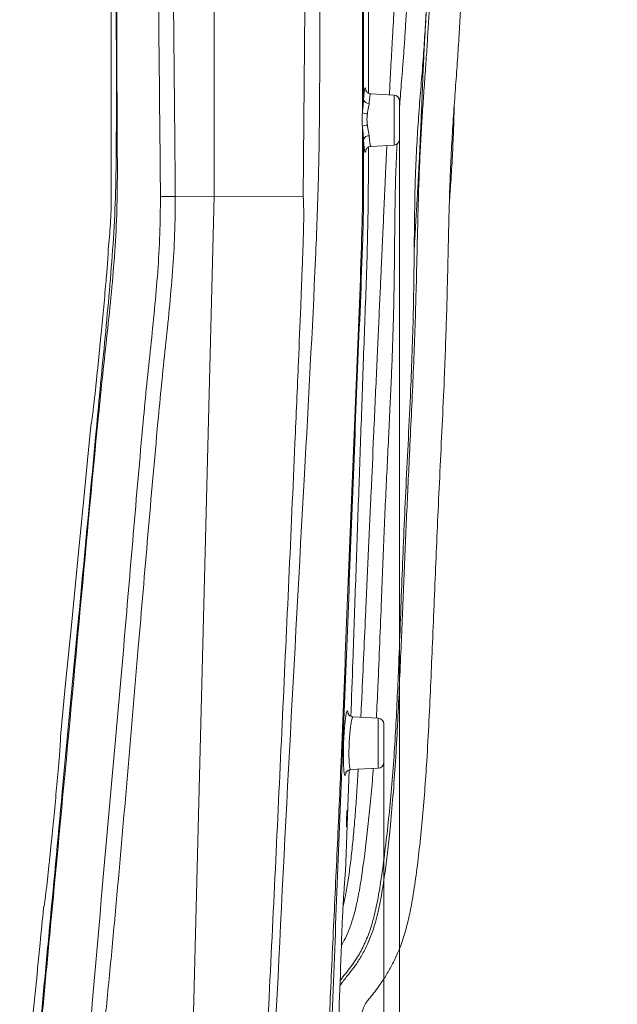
# Model space of a CAD drawing. Header units: millimetres. Extents: x 0 to 8410, y 0 to 5940.
# Tile 245 of 256: x 7560 to 7863, y 2256 to 2754. Entities that reach past the tile are written whole.
import ezdxf

# ---------------------------------------------------------------- set-up
doc = ezdxf.new("R2010")
doc.units = ezdxf.units.MM
doc.header["$LTSCALE"] = 10
doc.styles.add('SLDTEXTSTYLE0', font='TXT', dxfattribs={"width": 0.605})
doc.dimstyles.new('SLDDIMSTYLE2', dxfattribs={"dimtxt": 50, "dimasz": 50, "dimexe": 0, "dimexo": 0.0625, "dimgap": 12.5, "dimtad": 1, "dimtoh": 1, "dimdec": 1, "dimrnd": 1e-09, "dimzin": 12, "dimdsep": 46, "dimtxsty": 'SLDTEXTSTYLE0', "dimsah": 1, "dimcen": 0.09, "dimadec": 0, "dimazin": 0, "dimtfac": 1, "dimtofl": 0, "dimtmove": 0, "dimatfit": 3, "dimfxl": 0, "dimfrac": 2, "dimtolj": 1, "dimtzin": 12, "dimarcsym": 0})

# ---------------------------------------------------------------- blocks, each defined once
blk = doc.blocks.new('*D48')
at = {"color": 7, "linetype": 'Continuous', "lineweight": 0}
for p, q in [((7744.5, 2378.39), (7744.5, 1148.04)), ((7724.5, 2078.39), (7724.5, 1148.04)), ((7724.5, 1163.04), (7624.5, 1163.04)), ((7724.5, 1163.04), (7744.5, 1163.04)), ((7744.5, 1163.04), (8163.45, 1163.04))]:
    blk.add_line(p, q, dxfattribs=at)
for points in [[(7724.5, 1163.04), (7674.5, 1170.54), (7674.5, 1155.54)], [(7744.5, 1163.04), (7794.5, 1155.54), (7794.5, 1170.54)]]:
    blk.add_solid(points, dxfattribs=at)
at = {"color": 7, "linetype": 'Continuous', "lineweight": 0, "char_height": 50, "attachment_point": 1, "style": 'SLDTEXTSTYLE0'}
for s, insert in [(' (2x M8)', (7895.76, 1227.5)), ('20', (7819.38, 1227.5))]:
    blk.add_mtext(s, dxfattribs=dict(at, insert=insert))
blk = doc.blocks.new('*D49')
at = {"color": 7, "linetype": 'Continuous', "lineweight": 0}
for p, q in [((7752.5, 2693.39), (7752.5, 1248.04)), ((7724.5, 2078.39), (7724.5, 1248.04)), ((7724.5, 1263.04), (7624.5, 1263.04)), ((7724.5, 1263.04), (7752.5, 1263.04)), ((7752.5, 1263.04), (8163.45, 1263.04))]:
    blk.add_line(p, q, dxfattribs=at)
for points in [[(7724.5, 1263.04), (7674.5, 1270.54), (7674.5, 1255.54)], [(7752.5, 1263.04), (7802.5, 1255.54), (7802.5, 1270.54)]]:
    blk.add_solid(points, dxfattribs=at)
at = {"color": 7, "linetype": 'Continuous', "lineweight": 0, "char_height": 50, "attachment_point": 1, "style": 'SLDTEXTSTYLE0'}
for s, insert in [(' (2x M8)', (7895.76, 1327.5)), ('28', (7819.38, 1327.5))]:
    blk.add_mtext(s, dxfattribs=dict(at, insert=insert))

msp = doc.modelspace()

# ---------------------------------------------------------------- linework, layer by layer
at = {"color": 7, "linetype": 'Continuous', "lineweight": 0}
for p, q in [((7658.700726, 2976.613447), (7658.700726, 2664.544747)), ((7736.70072, 2716.670916), (7736.70072, 2830.407903)), ((7749.657712, 2715.693757), (7737.917564, 2716.308996)), ((7752.500704, 2712.697909), (7752.500704, 2693.391606)), ((7737.949124, 2689.782188), (7737.949959, 2689.782188)), ((7737.949959, 2689.782188), (7749.657712, 2690.395758)), ((7639.072454, 2664.507911), (7639.072529, 2664.507911)), ((7639.072529, 2664.507911), (7658.700726, 2664.544747)), ((7658.700726, 2664.544747), (7646.500713, 2178.044781)), ((7658.700726, 2664.544747), (7703.66273, 2664.463446)), ((7759.885422, 2639.990971), (7760.283193, 2645.084903)), ((7741.657725, 2400.6937), (7728.906787, 2401.361987)), ((7744.500718, 2397.697851), (7744.500718, 2378.391668)), ((7727.719835, 2374.665305), (7741.657725, 2375.39576)), ((7723.158962, 2289.815828), (7723.155475, 2289.816782)), ((7723.167485, 2289.815292), (7723.175383, 2290.024623))]:
    msp.add_line(p, q, dxfattribs=at)
at = {"color": 8, "linetype": 'Continuous', "lineweight": 0}
for p, q in [((7733.693129, 2706.814215), (7733.749277, 2893.044874)), ((7734.301112, 2893.000528), (7734.247497, 2713.336393)), ((7749.657712, 2690.395758), (7749.657712, 2715.693757)), ((7741.657725, 2375.39576), (7741.657725, 2400.6937)), ((7723.155475, 2289.816782), (7723.164908, 2290.055201))]:
    msp.add_line(p, q, dxfattribs=at)
at = {"color": 8, "linetype": 'Continuous', "lineweight": 0, "flags": 128}
msp.add_lwpolyline([(7703.66273, 2664.463446), (7704.786426, 2778.805539), (7705.913654, 2893.269226)], dxfattribs=at)
at = {"color": 7, "linetype": 'Continuous', "lineweight": 0, "flags": 128}
for points in [[(7596.549637, 2549.794957), (7595.568455, 2539.815113), (7592.817037, 2511.82954), (7589.79798, 2481.121823), (7586.675077, 2449.357793), (7583.44832, 2416.537449), (7580.966591, 2391.29512)], [(7725.100092, 2323.086843), (7726.087741, 2351.17881), (7726.90717, 2374.485955)], [(7725.934884, 2354.240701), (7725.923306, 2354.266569), (7725.871525, 2353.867457), (7725.808299, 2353.037343), (7725.741899, 2351.868853), (7725.681073, 2350.493595), (7725.633434, 2349.067912), (7725.604228, 2347.75345), (7725.595838, 2346.69815), (7725.607893, 2346.020147), (7725.637964, 2345.794961), (7725.682235, 2346.048221), (7725.736177, 2346.751973), (7725.794784, 2347.827539), (7725.852704, 2349.153862), (7725.886068, 2350.044772), (7725.886068, 2350.044772)]]:
    msp.add_lwpolyline(points, dxfattribs=at)
at = {"color": 8, "linetype": 'Continuous', "lineweight": 0}
for centre, radius, start, end in [((7736.882166, 2714.220735), 2.779125, 198.5546276, 274.13198257), ((7736.81273, 2713.509852), 7.386709, 245.01846146, 265.21315025), ((7736.967947, 2691.701452), 8.869679, 95.00079539, 111.67787553), ((7736.84504, 2692.346793), 2.781344, 85.19286674, 159.30683029)]:
    msp.add_arc(centre, radius, start, end, dxfattribs=at)
at = {"color": 7, "linetype": 'Continuous', "lineweight": 0}
for centre, start, end in [((7749.500719, 2712.697871), 0, 87), ((7749.500719, 2693.391658), 273, 0), ((7741.500719, 2397.697871), 0, 87), ((7741.500719, 2378.391658), 273, 0)]:
    msp.add_arc(centre, 3, start, end, dxfattribs=at)
at = {"color": 8, "linetype": 'Continuous', "lineweight": 0}
for points, knots in [([(7713.445312, 2893.044874), (7713.378283, 2886.38293), (7713.043138, 2853.073122), (7712.465273, 2806.438414), (7712.170053, 2753.133994), (7712.07127, 2713.153583), (7711.613542, 2673.17616), (7709.114651, 2610.151455), (7701.220392, 2466.989894), (7693.167811, 2318.438088), (7687.128632, 2187.506419), (7685.7224, 2131.370289), (7684.845733, 2075.220041), (7684.312181, 2019.062379), (7683.782675, 1965.497703), (7683.358673, 1930.654164), (7683.162442, 1914.528355)], [0, 0, 0, 0, 0.0204112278, 0.1020564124, 0.1428858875, 0.1837195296, 0.2245443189, 0.2653619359, 0.3769563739, 0.6638517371, 0.721191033, 0.7785340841, 0.8358858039, 0.8932416, 0.9505915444, 1, 1, 1, 1]), ([(7631.566203, 2664.315507), (7631.323577, 2690.368305), (7630.93201, 2732.414061), (7630.517782, 2774.459464), (7630.360222, 2790.452287)], [0, 0, 0, 0, 0.6196296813, 1, 1, 1, 1]), ([(7637.90927, 2791.678474), (7638.199765, 2760.650166), (7638.596633, 2718.260078), (7638.971878, 2675.869754), (7639.072454, 2664.507911)], [0, 0, 0, 0, 0.7319708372, 1, 1, 1, 1]), ([(7609.600729, 2766.327545), (7609.573997, 2748.228809), (7609.538353, 2724.096497), (7609.700538, 2693.931364), (7609.827703, 2675.832777), (7609.617667, 2656.803259), (7608.597949, 2636.865143), (7606.826473, 2616.044318), (7604.657547, 2595.254791), (7602.328539, 2574.47962), (7597.439446, 2525.953954), (7588.832889, 2431.35121), (7579.571655, 2333.113222), (7572.530191, 2258.954715), (7569.617056, 2227.136896), (7567.187767, 2195.284024), (7565.406528, 2163.39348), (7565.158964, 2142.109954), (7565.035201, 2131.469771)], [0, 0, 0, 0, 0.0852559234, 0.1136776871, 0.1420991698, 0.1705154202, 0.2033100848, 0.2361134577, 0.2689377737, 0.3017703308, 0.3345893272, 0.4986766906, 0.749241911, 0.7993999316, 0.8495800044, 0.8997456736, 0.9498802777, 1, 1, 1, 1]), ([(7598.777673, 2542.803213), (7599.528661, 2550.838094), (7601.010998, 2566.697735), (7603.31358, 2590.377295), (7605.556221, 2613.852396), (7607.458509, 2637.353082), (7608.856392, 2660.88409), (7609.493469, 2703.894754), (7609.300269, 2739.048122), (7609.150222, 2766.349599)], [0, 0, 0, 0, 0.1080887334, 0.2133508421, 0.3186634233, 0.4239415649, 0.5291460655, 0.6343164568, 1, 1, 1, 1]), ([(7734.247497, 2713.336393), (7734.308657, 2714.257232), (7734.41446, 2715.850224), (7734.594953, 2717.493608), (7734.762476, 2718.577411), (7734.932643, 2719.199328), (7735.099718, 2719.38456), (7735.256057, 2719.050326), (7735.360577, 2718.626136), (7735.406947, 2718.195501), (7735.410518, 2718.162343)], [0, 0, 0, 0, 0.1840754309, 0.3184384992, 0.4528027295, 0.586929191, 0.7210554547, 0.8549424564, 0.988830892, 1, 1, 1, 1]), ([(7733.693129, 2706.814215), (7733.718666, 2707.144895), (7733.858824, 2708.959866), (7734.133953, 2711.1719), (7734.226335, 2712.93298), (7734.247497, 2713.336393)], [0, 0, 0, 0, 0.1465777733, 0.8045054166, 1, 1, 1, 1]), ([(7737.91655, 2716.290042), (7737.868569, 2716.272502), (7737.764668, 2716.234522), (7737.600602, 2715.720461), (7737.43187, 2714.848047), (7737.250658, 2713.506419), (7737.143791, 2712.19947), (7737.082413, 2711.448834)], [0, 0, 0, 0, 0.165534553, 0.3584530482, 0.5461819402, 0.7393530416, 1, 1, 1, 1]), ([(7737.082413, 2711.448834), (7737.04915, 2711.123645), (7736.909614, 2709.759524), (7736.469622, 2707.94708), (7736.237348, 2706.41887), (7736.196316, 2706.148908)], [0, 0, 0, 0, 0.2049040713, 0.8595445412, 1, 1, 1, 1]), ([(7733.691594, 2699.943826), (7733.626816, 2700.649428), (7733.490913, 2702.129759), (7733.480171, 2704.460975), (7733.62148, 2706.022473), (7733.693129, 2706.814215)], [0, 0, 0, 0, 0.3098570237, 0.650070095, 1, 1, 1, 1]), ([(7736.196316, 2706.148908), (7736.125536, 2705.522658), (7735.981687, 2704.249898), (7735.989595, 2702.340266), (7736.129232, 2701.113324), (7736.194781, 2700.537369)], [0, 0, 0, 0, 0.33947605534, 0.68993481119, 1, 1, 1, 1]), ([(7714.776314, 1913.531289), (7714.538216, 1994.406041), (7714.256368, 2090.141176), (7715.264058, 2200.739412), (7716.808109, 2245.303613), (7718.790334, 2289.852707), (7720.992133, 2334.394589), (7724.223431, 2408.170989), (7727.843686, 2511.208718), (7732.284704, 2605.614553), (7733.838545, 2662.268537), (7733.751682, 2681.106428), (7733.711624, 2693.66464), (7733.691594, 2699.943826)], [0, 0, 0, 0, 0.3083766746, 0.3650395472, 0.4217074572, 0.478387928, 0.5350732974, 0.5917508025, 0.7599649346, 0.9281787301, 0.9521149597, 0.9760571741, 1, 1, 1, 1]), ([(7734.243131, 2693.329618), (7734.200469, 2694.049581), (7734.11452, 2695.500035), (7733.871988, 2697.723162), (7733.750065, 2699.224051), (7733.691594, 2699.943826)], [0, 0, 0, 0, 0.3390328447, 0.6830229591, 1, 1, 1, 1]), ([(7736.194781, 2700.537369), (7736.289319, 2699.945086), (7736.489862, 2698.688684), (7736.878617, 2696.859844), (7737.011065, 2695.703699), (7737.078122, 2695.118353)], [0, 0, 0, 0, 0.30570314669, 0.64848391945, 1, 1, 1, 1]), ([(7735.42077, 2687.869832), (7735.392692, 2687.663841), (7735.320156, 2687.131692), (7735.186643, 2686.771224), (7735.025735, 2686.766597), (7734.858231, 2687.23431), (7734.689656, 2688.154583), (7734.526463, 2689.495834), (7734.372983, 2691.209909), (7734.286415, 2692.623052), (7734.243131, 2693.329618)], [0, 0, 0, 0, 0.0828076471, 0.2139222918, 0.3449827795, 0.4760438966, 0.6069646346, 0.737887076, 0.8689446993, 1, 1, 1, 1]), ([(7737.078122, 2695.118353), (7737.120885, 2694.54901), (7737.207657, 2693.393753), (7737.360965, 2692.003976), (7737.525418, 2690.896566), (7737.693388, 2690.165786), (7737.836913, 2689.793984), (7737.918451, 2689.82099), (7737.947426, 2689.830587)], [0, 0, 0, 0, 0.1782146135, 0.3616165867, 0.5398335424, 0.7231997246, 0.901638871, 1, 1, 1, 1]), ([(7591.259665, 2117.777214), (7591.021696, 2130.862419), (7590.664555, 2150.500602), (7590.800927, 2176.713353), (7597.752526, 2270.097776), (7609.705991, 2394.584527), (7619.864607, 2519.038058), (7624.602797, 2569.528221), (7626.64257, 2588.45389), (7628.599893, 2607.387994), (7630.245707, 2626.338009), (7631.427192, 2645.315788), (7631.519869, 2657.982653), (7631.566203, 2664.315507)], [0, 0, 0, 0, 0.0716277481, 0.1074984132, 0.1433735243, 0.583816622, 0.7918530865, 0.8265495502, 0.8612750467, 0.8959980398, 0.9306915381, 0.9653489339, 1, 1, 1, 1]), ([(7639.072529, 2664.507911), (7639.019509, 2658.157881), (7638.91346, 2645.456681), (7637.723913, 2626.428473), (7636.074529, 2607.428096), (7634.115961, 2588.443836), (7632.073262, 2569.468218), (7627.315169, 2518.808696), (7619.957534, 2431.363834), (7612.178652, 2339.486244), (7606.213318, 2274.900174), (7603.002016, 2242.62671), (7600.064087, 2210.326518), (7598.839977, 2188.744142), (7598.227992, 2177.954182)], [0, 0, 0, 0, 0.0390105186, 0.0780280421, 0.1170850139, 0.1561741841, 0.1952662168, 0.2343264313, 0.4687508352, 0.7343633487, 0.8007782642, 0.8672022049, 0.9336086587, 1, 1, 1, 1]), ([(7725.244663, 2401.409313), (7725.325245, 2401.910063), (7725.486056, 2402.909364), (7725.719766, 2403.880788), (7725.937408, 2404.436456), (7726.132636, 2404.524011), (7726.297057, 2404.121006), (7726.400277, 2403.605745), (7726.438103, 2403.116396), (7726.443089, 2403.051898)], [0, 0, 0, 0, 0.1635154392, 0.3263133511, 0.4891067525, 0.6512880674, 0.8134666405, 0.9754142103, 1, 1, 1, 1]), ([(7728.903673, 2401.321694), (7728.859216, 2401.321779), (7728.751125, 2401.321985), (7728.551727, 2400.881037), (7728.31817, 2400.083962), (7728.07559, 2398.921983), (7727.834165, 2397.456182), (7727.603309, 2395.712243), (7727.391688, 2393.751682), (7727.208642, 2391.62259), (7727.047663, 2389.207812), (7726.936348, 2386.74479), (7726.879609, 2384.344037), (7726.870754, 2382.236065), (7726.905963, 2380.295063), (7726.980279, 2378.566853), (7727.090903, 2377.11171), (7727.231003, 2375.952554), (7727.395762, 2375.153562), (7727.559741, 2374.707074), (7727.670711, 2374.70557), (7727.717033, 2374.704942)], [0, 0, 0, 0, 0.037490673, 0.0911543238, 0.1448190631, 0.1987029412, 0.2525869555, 0.306534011, 0.3604816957, 0.4142718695, 0.4680613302, 0.5352253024, 0.58843744, 0.641652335, 0.6948661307, 0.7480806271, 0.801368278, 0.8546580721, 0.9081601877, 0.9616628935, 1, 1, 1, 1]), ([(7725.332132, 2372.992382), (7725.266837, 2372.687376), (7725.135564, 2372.074182), (7724.937478, 2371.730706), (7724.74454, 2371.809175), (7724.563579, 2372.375052), (7724.398147, 2373.346778), (7724.309293, 2374.343469), (7724.264926, 2374.841139)], [0, 0, 0, 0, 0.1655820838, 0.332891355, 0.5001997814, 0.6669509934, 0.8337012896, 1, 1, 1, 1]), ([(7564.60908, 2131.434664), (7564.732613, 2142.062367), (7564.979717, 2163.320897), (7566.754782, 2195.173955), (7569.176769, 2226.989363), (7572.08018, 2258.769905), (7576.403368, 2304.255215), (7579.661671, 2339.154117), (7581.931322, 2363.463804)], [0, 0, 0, 0, 0.1369750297, 0.2739903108, 0.4110903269, 0.5482293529, 0.6853080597, 1, 1, 1, 1])]:
    msp.add_open_spline(points, degree=3, knots=knots, dxfattribs=at)
at = {"color": 7, "linetype": 'Continuous', "lineweight": 0}
for points, knots in [([(7765.31916, 2850.655958), (7764.96906, 2849.141383), (7764.265011, 2846.095584), (7763.36275, 2841.649273), (7762.641352, 2837.655737), (7762.092533, 2834.275636), (7761.65876, 2831.340916), (7761.289252, 2828.614285), (7760.958619, 2825.968831), (7760.515743, 2822.112734), (7759.987464, 2816.847951), (7759.400524, 2810.212213), (7758.801507, 2802.829197), (7758.194393, 2794.837001), (7757.563279, 2785.954542), (7756.947937, 2776.456607), (7756.35363, 2766.053358), (7755.796645, 2755.775417), (7755.217292, 2746.114407), (7754.647252, 2737.620034), (7754.063325, 2729.869933), (7753.502442, 2722.997954), (7752.997975, 2716.764941), (7752.66863, 2712.669748), (7752.512114, 2710.547573), (7752.500704, 2710.392878)], [0, 0, 0, 0, 0.0362452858, 0.0728889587, 0.1025033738, 0.1260374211, 0.1477365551, 0.1668534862, 0.1853967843, 0.205006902, 0.2499341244, 0.298087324, 0.3463079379, 0.4066214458, 0.4672244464, 0.5339173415, 0.6069357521, 0.6863779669, 0.75030736, 0.8103664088, 0.8653103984, 0.9136536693, 0.9552762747, 0.9967398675, 1, 1, 1, 1]), ([(7776.03238, 2844.592974), (7775.940128, 2844.191409), (7775.546191, 2842.476625), (7774.915219, 2839.423612), (7774.188275, 2835.521935), (7773.597866, 2831.920916), (7773.152085, 2828.885266), (7772.844622, 2826.604549), (7772.509605, 2823.97391), (7772.093485, 2820.404014), (7771.422193, 2813.884253), (7770.65961, 2805.355759), (7769.903369, 2795.938948), (7769.272374, 2787.473505), (7768.764362, 2780.121183), (7768.328516, 2773.347105), (7767.968837, 2767.358816), (7767.657228, 2761.956302), (7767.361079, 2756.793668), (7766.96306, 2749.956007), (7766.433251, 2741.252959), (7765.716477, 2730.507581), (7764.912855, 2719.523218), (7764.123042, 2708.282771), (7763.39824, 2696.771985), (7762.748595, 2684.470788), (7762.203022, 2671.240382), (7761.794383, 2656.967265), (7761.438918, 2641.614998), (7761.061371, 2625.208422), (7760.59988, 2607.838328), (7759.992992, 2589.636808), (7759.208941, 2570.739), (7758.315443, 2551.274969), (7757.174654, 2527.453993), (7755.830445, 2499.273696), (7754.464231, 2466.757842), (7753.328108, 2438.766216), (7752.315441, 2415.478427), (7751.458348, 2397.113921), (7750.460278, 2379.046841), (7749.231011, 2361.616755), (7747.830287, 2346.22099), (7746.403776, 2332.937056), (7745.014131, 2321.752937), (7743.43873, 2311.535743), (7741.610374, 2302.364341), (7739.448013, 2294.314318), (7736.842071, 2287.440767), (7733.951985, 2281.692791), (7731.013295, 2276.942196), (7728.191013, 2273.069922), (7725.754121, 2270.020913), (7723.762581, 2267.555141), (7722.751926, 2266.039604), (7722.283012, 2265.336439)], [0, 0, 0, 0, 0.0023204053, 0.0099087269, 0.0171566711, 0.0237789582, 0.0293161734, 0.0333122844, 0.035821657, 0.0431420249, 0.0519547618, 0.0696432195, 0.0871313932, 0.1003665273, 0.11308184, 0.1248126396, 0.1350554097, 0.1437296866, 0.1524561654, 0.1614680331, 0.1787120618, 0.1969878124, 0.2164716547, 0.2349694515, 0.2545363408, 0.2753689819, 0.2978834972, 0.3221973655, 0.3484013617, 0.37647364, 0.4061852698, 0.437296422, 0.469584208, 0.5028340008, 0.5368399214, 0.5914124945, 0.6469560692, 0.7031367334, 0.7345609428, 0.7660338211, 0.7970360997, 0.8269659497, 0.8552617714, 0.8759949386, 0.8951989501, 0.9128113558, 0.9287785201, 0.9429382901, 0.9553283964, 0.9662491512, 0.9757476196, 0.9838265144, 0.9907011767, 0.9956856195, 1, 1, 1, 1]), ([(7722.374729, 2267.90981), (7722.457764, 2268.036892), (7723.280535, 2269.296099), (7725.257702, 2271.579837), (7728.041959, 2275.177118), (7731.208933, 2279.774239), (7734.449749, 2285.640982), (7737.461314, 2292.921808), (7739.829714, 2301.156305), (7741.729166, 2310.183759), (7743.479118, 2320.954814), (7745.113805, 2333.602027), (7746.807934, 2348.151234), (7748.354647, 2363.520005), (7749.585684, 2379.439997), (7750.553317, 2395.618181), (7751.340988, 2411.789495), (7752.136236, 2430.256486), (7752.929968, 2450.78536), (7753.767715, 2473.289078), (7754.664927, 2495.683798), (7755.738409, 2518.532896), (7756.923493, 2542.238323), (7758.012572, 2564.828401), (7758.882669, 2585.966271), (7759.43186, 2605.318018), (7759.733772, 2624.346451), (7759.913569, 2642.75811), (7760.097888, 2660.306113), (7760.501342, 2676.707953), (7761.236893, 2691.984355), (7762.193912, 2706.362324), (7763.301592, 2720.171864), (7764.395299, 2733.520523), (7765.26265, 2746.373241), (7765.970248, 2758.675673), (7766.62814, 2770.93685), (7767.369742, 2782.925056), (7768.190963, 2794.534963), (7768.950152, 2804.426392), (7769.658843, 2812.85331), (7770.163922, 2818.196815), (7770.517064, 2821.528035), (7770.705113, 2823.228553), (7770.96068, 2825.40726), (7771.310238, 2828.155291), (7771.870904, 2832.158735), (7772.699807, 2837.234569), (7773.677399, 2842.314085), (7774.366713, 2845.329021), (7774.622491, 2846.447751)], [0, 0, 0, 0, 0.0007763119, 0.0076921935, 0.015398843, 0.0240492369, 0.0362154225, 0.0496115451, 0.0642616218, 0.0799718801, 0.0967730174, 0.1200626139, 0.145186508, 0.1716890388, 0.1990633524, 0.2268432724, 0.2545793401, 0.2818793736, 0.3214055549, 0.3596979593, 0.3971155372, 0.4360881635, 0.4767245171, 0.5185391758, 0.5517904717, 0.5849687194, 0.6176282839, 0.6492487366, 0.6792894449, 0.7075186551, 0.7332223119, 0.757512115, 0.7812101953, 0.8040840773, 0.8260279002, 0.8471001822, 0.8671160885, 0.8888414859, 0.908579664, 0.9267727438, 0.9397966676, 0.9521589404, 0.9545387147, 0.9572077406, 0.9610668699, 0.9659872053, 0.9717253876, 0.9823827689, 0.9934629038, 1, 1, 1, 1]), ([(7762.430808, 2043.730065), (7761.735033, 2045.356283), (7760.431983, 2048.401865), (7758.641911, 2052.883237), (7757.268261, 2057.573128), (7756.26429, 2062.94293), (7755.390056, 2069.096086), (7754.589399, 2075.886991), (7754.061773, 2083.275171), (7753.929846, 2090.698369), (7754.115447, 2097.980162), (7754.200506, 2104.885194), (7753.756116, 2112.013381), (7752.569821, 2119.45993), (7750.525089, 2127.154721), (7747.738402, 2134.701777), (7744.582899, 2141.697653), (7741.461023, 2147.875399), (7738.599749, 2153.153649), (7735.637617, 2158.523769), (7732.651578, 2164.403266), (7730.107297, 2171.546838), (7728.372136, 2179.291422), (7727.199751, 2187.638636), (7726.556844, 2196.404664), (7726.390171, 2205.004569), (7726.628951, 2213.248497), (7727.157616, 2220.913617), (7727.93476, 2228.210121), (7728.956864, 2235.005791), (7730.250125, 2241.146679), (7731.633865, 2246.135693), (7732.812948, 2249.934068), (7733.648178, 2252.574318), (7734.252704, 2254.580688), (7735.010181, 2256.182892), (7736.152391, 2257.716618), (7737.83702, 2259.749781), (7740.132054, 2262.599925), (7742.954739, 2266.460144), (7746.020591, 2271.185915), (7749.091542, 2276.632913), (7752.217692, 2283.239343), (7754.973109, 2290.97987), (7757.191234, 2299.706919), (7759.169003, 2309.813505), (7760.931319, 2321.478087), (7762.527903, 2334.938688), (7763.971626, 2349.119759), (7765.230819, 2363.903069), (7766.373475, 2380.674108), (7767.369539, 2399.150816), (7768.277309, 2419.03315), (7769.150666, 2439.482076), (7770.001861, 2460.342688), (7770.882572, 2481.781776), (7771.836519, 2503.365661), (7772.897807, 2525.616558), (7774.013447, 2548.737163), (7774.976842, 2569.817658), (7775.727942, 2588.537882), (7776.252018, 2604.621993), (7776.665226, 2620.482191), (7777.011164, 2635.947924), (7777.339829, 2650.859015), (7777.711299, 2665.106496), (7778.241927, 2679.20859), (7778.963367, 2693.149131), (7779.850609, 2707.048837), (7780.819445, 2720.431082), (7781.758489, 2733.372909), (7782.548514, 2745.831718), (7783.237641, 2757.736965), (7783.910066, 2769.580086), (7784.652108, 2781.142723), (7785.463598, 2792.333094), (7786.221997, 2801.882286), (7786.931796, 2810.031248), (7787.442529, 2815.314447), (7787.812181, 2818.764415), (7788.050056, 2820.882363), (7788.387609, 2823.678046), (7788.925561, 2827.707666), (7789.712917, 2832.646896), (7790.408614, 2836.432779), (7790.835133, 2838.339725), (7790.860704, 2838.454053)], [0, 0, 0, 0, 0.0065522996, 0.01227116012, 0.01785905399, 0.02460644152, 0.03246270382, 0.04085205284, 0.0498977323, 0.05985347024, 0.06830563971, 0.0768495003, 0.08539595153, 0.09469682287, 0.10470065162, 0.11480172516, 0.12442574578, 0.13307876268, 0.14040404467, 0.14663489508, 0.15577211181, 0.16476439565, 0.17460552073, 0.18508341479, 0.19592359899, 0.20710329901, 0.21689056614, 0.22642598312, 0.23552141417, 0.24403024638, 0.25183902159, 0.25872230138, 0.26317842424, 0.26655252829, 0.26896687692, 0.2709406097, 0.27310627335, 0.27602648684, 0.2807129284, 0.28664045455, 0.2937090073, 0.30154712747, 0.30976992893, 0.32072925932, 0.33188319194, 0.34305372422, 0.35881754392, 0.37551315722, 0.39319566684, 0.41161602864, 0.43047355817, 0.45539570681, 0.48006145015, 0.50411556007, 0.53115958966, 0.55737165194, 0.58356996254, 0.61112423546, 0.63979497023, 0.66921372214, 0.68920760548, 0.70915527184, 0.72887238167, 0.74813946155, 0.7667018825, 0.78437800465, 0.80111070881, 0.81898175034, 0.83600100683, 0.85265089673, 0.86871504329, 0.88410184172, 0.89885235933, 0.9128360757, 0.92798662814, 0.9417310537, 0.95440707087, 0.96352891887, 0.97215154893, 0.97420662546, 0.9765353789, 0.98016014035, 0.98482975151, 0.99198078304, 0.99951922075, 1, 1, 1, 1]), ([(7757.71468, 2840.053722), (7757.527144, 2839.129846), (7757.067363, 2836.864785), (7756.478283, 2833.279051), (7755.914617, 2829.537941), (7755.457945, 2826.187422), (7755.057625, 2823.036442), (7754.444899, 2817.896705), (7753.65633, 2810.489037), (7752.843855, 2801.834759), (7752.172587, 2793.92503), (7751.604286, 2786.709205), (7751.037954, 2778.994087), (7750.465899, 2770.66918), (7749.889975, 2761.749806), (7749.327581, 2752.515703), (7748.800296, 2743.396932), (7748.34198, 2735.125574), (7747.954766, 2727.930797), (7747.62956, 2721.754698), (7747.424202, 2717.818142), (7747.325759, 2715.894585), (7747.321746, 2715.816185)], [0, 0, 0, 0, 0.0241992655, 0.0593291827, 0.0902969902, 0.1175612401, 0.1420720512, 0.1676718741, 0.2431667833, 0.3217767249, 0.3764821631, 0.4333377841, 0.4949371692, 0.5613722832, 0.632642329, 0.7083144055, 0.7821381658, 0.850564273, 0.9059491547, 0.9540439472, 0.9981269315, 1, 1, 1, 1]), ([(7774.22916, 2837.724015), (7774.223374, 2837.698869), (7773.894946, 2836.271577), (7773.390042, 2833.609087), (7772.754349, 2829.885528), (7772.268559, 2826.641777), (7771.866886, 2823.744829), (7771.512424, 2821.031042), (7771.178986, 2818.360225), (7770.59233, 2813.447316), (7769.800796, 2806.186054), (7768.976931, 2797.593347), (7768.300405, 2789.714375), (7767.72234, 2782.463091), (7767.138294, 2774.645119), (7766.540083, 2766.214382), (7765.943419, 2757.249851), (7765.393477, 2748.111316), (7764.919863, 2739.245361), (7764.546743, 2731.332323), (7764.258064, 2724.526075), (7764.015815, 2718.596592), (7763.783712, 2712.877389), (7763.53883, 2706.935355), (7763.267723, 2700.565789), (7762.95959, 2693.652582), (7762.618836, 2686.435434), (7762.267516, 2679.440213), (7761.959721, 2673.648781), (7761.734409, 2669.589828), (7761.580743, 2666.88092), (7761.45167, 2664.635368), (7761.302538, 2662.072566), (7761.127305, 2659.097795), (7760.87869, 2654.924852), (7760.55396, 2649.540815), (7760.196587, 2643.660096), (7759.964608, 2639.829261), (7759.865901, 2638.199255)], [0, 0, 0, 0, 0.00042476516, 0.02410911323, 0.04307672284, 0.05973000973, 0.07470647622, 0.08781221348, 0.10134111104, 0.1154543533, 0.16247897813, 0.2110401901, 0.24470854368, 0.2806769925, 0.31965347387, 0.36167209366, 0.40670494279, 0.45358807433, 0.49814408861, 0.53905734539, 0.57168630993, 0.59971249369, 0.62753768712, 0.65702070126, 0.68836422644, 0.72256454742, 0.76016139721, 0.79606343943, 0.82699371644, 0.84666328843, 0.85671252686, 0.86749659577, 0.88024415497, 0.89504324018, 0.91199605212, 0.94267647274, 0.9756090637, 1, 1, 1, 1]), ([(7606.700717, 2771.279857), (7606.700707, 2765.266304), (7606.700685, 2751.51122), (7606.700897, 2729.5708), (7606.700161, 2709.631143), (7606.701669, 2693.321757), (7606.696945, 2680.987415), (7606.715321, 2668.361804), (7606.644356, 2655.442081), (7605.906292, 2644.720256), (7605.255992, 2638.318597), (7605.050466, 2636.295364)], [0, 0, 0, 0, 0.13359159, 0.3055703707, 0.4874085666, 0.5765520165, 0.6678864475, 0.7614118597, 0.8570512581, 0.9548212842, 1, 1, 1, 1]), ([(7737.921349, 2716.314242), (7737.615014, 2716.355692), (7737.041903, 2716.433241), (7736.342447, 2716.833561), (7735.85953, 2717.282299), (7735.566639, 2717.704387), (7735.420991, 2718.009644), (7735.369708, 2718.167155), (7735.370598, 2718.165318), (7735.371, 2718.164489)], [0, 0, 0, 0, 0.183286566, 0.3429041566, 0.4833022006, 0.6117108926, 0.7391184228, 0.8822926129, 1, 1, 1, 1]), ([(7777.646563, 2661.724493), (7777.859268, 2664.443407), (7778.420174, 2671.613223), (7779.107786, 2683.029602), (7779.686769, 2695.772956), (7779.992873, 2704.956007), (7780.115544, 2709.914484), (7780.138156, 2710.828468)], [0, 0, 0, 0, 0.16686857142, 0.44003481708, 0.69725134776, 0.94419503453, 1, 1, 1, 1]), ([(7734.243131, 2693.329618), (7734.242727, 2685.00321), (7734.242122, 2672.512716), (7734.22854, 2655.857087), (7733.351182, 2625.481637), (7731.175579, 2577.254097), (7727.868385, 2489.08311), (7723.44438, 2378.918944), (7719.939313, 2290.79139), (7718.187428, 2246.743903)], [0, 0, 0, 0, 0.0558956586, 0.0838494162, 0.1118003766, 0.2598701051, 0.4079401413, 0.7040795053, 1, 1, 1, 1]), ([(7727.861187, 2401.621029), (7728.187249, 2410.896228), (7728.991825, 2433.783262), (7730.275927, 2470.282057), (7731.707992, 2511.117603), (7733.157248, 2551.952512), (7734.542254, 2592.789652), (7736.166172, 2633.595967), (7736.742221, 2665.809636), (7736.70951, 2684.403733), (7736.70072, 2689.400122)], [0, 0, 0, 0, 0.0967004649, 0.2386134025, 0.3805259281, 0.5224384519, 0.6643509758, 0.8062635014, 0.9479413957, 1, 1, 1, 1]), ([(7746.046356, 2690.206453), (7746.040123, 2690.078025), (7745.961583, 2688.459707), (7745.810632, 2685.268658), (7745.597033, 2680.736647), (7745.401558, 2676.5259), (7745.241198, 2673.042753), (7745.125988, 2670.520283), (7745.045432, 2668.754613), (7744.962867, 2666.938884), (7744.854336, 2664.547543), (7744.706746, 2661.28464), (7744.507945, 2656.881575), (7744.25806, 2651.344251), (7743.959457, 2644.739042), (7743.639351, 2637.682427), (7743.235462, 2628.813055), (7742.738386, 2617.94103), (7742.139935, 2604.87479), (7741.498421, 2590.828554), (7740.816586, 2575.793708), (7740.094459, 2559.767005), (7739.179584, 2539.379069), (7738.065933, 2514.550231), (7736.742682, 2485.237544), (7735.508468, 2458.053584), (7734.372776, 2433.276318), (7733.567658, 2415.279472), (7733.051921, 2404.527168), (7732.890091, 2401.153252)], [0, 0, 0, 0, 0.0013329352, 0.0167962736, 0.0331186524, 0.0483681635, 0.0604951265, 0.0692654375, 0.0745447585, 0.0788203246, 0.0881131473, 0.0993654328, 0.1126863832, 0.1338111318, 0.1568339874, 0.1812344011, 0.207042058, 0.2488764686, 0.2940606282, 0.3426440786, 0.3946590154, 0.4501181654, 0.509006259, 0.6062958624, 0.7078546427, 0.8132497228, 0.8884048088, 0.9649830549, 1, 1, 1, 1]), ([(7735.388315, 2687.888786), (7735.388295, 2687.888667), (7735.383094, 2687.857471), (7735.400146, 2687.944372), (7735.491585, 2688.183049), (7735.738197, 2688.619572), (7736.203736, 2689.137735), (7736.900316, 2689.561164), (7737.529213, 2689.792498), (7737.886869, 2689.762966), (7737.944267, 2689.758226)], [0, 0, 0, 0, 0.0006704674, 0.1748870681, 0.3201176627, 0.4600863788, 0.6138601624, 0.7845224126, 0.9654197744, 1, 1, 1, 1]), ([(7751.218728, 2691.005752), (7751.217634, 2690.987274), (7751.045972, 2688.08614), (7750.835518, 2683.370207), (7750.577501, 2676.794691), (7750.415228, 2671.467644), (7750.301802, 2666.613014), (7750.227378, 2662.615295), (7750.17936, 2659.570209), (7750.148876, 2657.408266), (7750.117896, 2655.054592), (7750.079754, 2651.870333), (7750.030983, 2647.333213), (7749.97768, 2642.034078), (7749.917441, 2636.127186), (7749.846165, 2629.758854), (7749.737807, 2621.478542), (7749.562367, 2611.026598), (7749.260423, 2598.132012), (7748.819046, 2584.763729), (7748.257467, 2571.001687), (7747.615265, 2556.94052), (7746.890382, 2542.033427), (7746.120278, 2526.47983), (7745.34678, 2510.487562), (7744.606294, 2494.139933), (7743.931727, 2477.458082), (7743.231888, 2458.985068), (7742.457563, 2438.696083), (7741.662573, 2418.753615), (7741.020022, 2406.059251), (7740.750841, 2400.741264)], [0, 0, 0, 0, 0.000191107, 0.0300056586, 0.0487444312, 0.0681495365, 0.0850476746, 0.0988982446, 0.1094486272, 0.1165064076, 0.1212349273, 0.133775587, 0.1494106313, 0.1681155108, 0.1885256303, 0.2104371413, 0.2339070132, 0.2740684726, 0.318415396, 0.367130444, 0.4122166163, 0.4606701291, 0.5125047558, 0.5663554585, 0.6215002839, 0.6778602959, 0.7353581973, 0.793919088, 0.8687668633, 0.9450231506, 1, 1, 1, 1]), ([(7631.566203, 2664.315507), (7631.663283, 2664.320701), (7632.078787, 2664.342933), (7633.337057, 2664.397428), (7635.720858, 2664.468744), (7637.955254, 2664.494855), (7639.072454, 2664.507911)], [0, 0, 0, 0, 0.0546446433, 0.2338813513, 0.616940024, 1, 1, 1, 1]), ([(7682.593516, 2177.979514), (7682.848419, 2183.725743), (7684.122761, 2212.453048), (7687.928194, 2287.118663), (7693.332695, 2402.009464), (7698.193739, 2507.676556), (7701.171822, 2576.587411), (7702.371892, 2605.684532), (7703.133398, 2625.142597), (7703.60218, 2638.155861), (7703.899124, 2646.85944), (7704.014941, 2652.684083), (7704.012707, 2656.582453), (7703.974654, 2659.191618), (7703.930739, 2660.938044), (7703.888864, 2662.106896), (7703.851651, 2662.889151), (7703.819633, 2663.412688), (7703.792413, 2663.763088), (7703.769534, 2663.997579), (7703.7504, 2664.154547), (7703.734382, 2664.259616), (7703.721058, 2664.329964), (7703.709862, 2664.377028), (7703.700455, 2664.408465), (7703.692512, 2664.429508), (7703.68485, 2664.445044), (7703.677882, 2664.455453), (7703.670794, 2664.461342), (7703.666287, 2664.463275), (7703.66363, 2664.463403), (7703.66273, 2664.463446)], [0, 0, 0, 0, 0.0354327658, 0.17714014, 0.4605556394, 0.7439706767, 0.8287613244, 0.8854561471, 0.9233664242, 0.9487174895, 0.9656714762, 0.9770121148, 0.984601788, 0.9896830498, 0.9930848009, 0.995362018, 0.9968868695, 0.9979082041, 0.9985924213, 0.9990513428, 0.9993591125, 0.9995661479, 0.9997057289, 0.9997999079, 0.9998638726, 0.9999077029, 0.999938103, 0.9999706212, 0.999983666, 0.9999944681, 1, 1, 1, 1]), ([(7603.980063, 2620.723292), (7604.076741, 2621.807034), (7604.27009, 2623.974459), (7604.518045, 2626.980967), (7604.727618, 2629.688845), (7604.894558, 2632.019332), (7605.016421, 2633.895683), (7605.092677, 2635.266233), (7605.126327, 2636.129461), (7605.111893, 2636.239665), (7605.104676, 2636.294767)], [0, 0, 0, 0, 0.1254467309, 0.2508866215, 0.3763500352, 0.5018125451, 0.6268940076, 0.7519754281, 0.8759875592, 1, 1, 1, 1]), ([(7605.104676, 2636.294767), (7605.088551, 2636.294767), (7605.0589, 2636.294767), (7605.056879, 2636.294767), (7605.055957, 2636.294767)], [0, 0, 0, 0, 0.5438196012, 1, 1, 1, 1]), ([(7598.560295, 2565.366194), (7598.802338, 2567.67416), (7599.287198, 2572.297468), (7600.007672, 2579.319926), (7600.719798, 2586.38838), (7601.410766, 2593.389273), (7602.079709, 2600.305582), (7602.727505, 2607.135782), (7603.363023, 2613.958204), (7603.774383, 2618.468263), (7603.980063, 2620.723292)], [0, 0, 0, 0, 0.1267964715, 0.253998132, 0.3807952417, 0.5079958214, 0.6302590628, 0.752519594, 0.8762598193, 1, 1, 1, 1]), ([(7596.604495, 2549.794719), (7596.623666, 2549.850333), (7596.662006, 2549.961561), (7596.802389, 2550.828177), (7596.999154, 2552.196144), (7597.248252, 2554.059116), (7597.540157, 2556.370305), (7597.864009, 2559.069303), (7598.208858, 2562.083892), (7598.44315, 2564.272103), (7598.560295, 2565.366194)], [0, 0, 0, 0, 0.124289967, 0.2485812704, 0.3728451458, 0.497111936, 0.6219088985, 0.7467069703, 0.8733552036, 1, 1, 1, 1]), ([(7596.552006, 2549.794719), (7596.551256, 2549.794719), (7596.543499, 2549.794719), (7596.575546, 2549.794719), (7596.604495, 2549.794719)], [0, 0, 0, 0, 0.0966618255, 1, 1, 1, 1]), ([(7581.931322, 2363.463804), (7584.622155, 2392.190248), (7590.221922, 2451.971522), (7595.852653, 2511.749892), (7598.777673, 2542.803213)], [0, 0, 0, 0, 0.4805257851, 1, 1, 1, 1]), ([(7724.264926, 2374.841139), (7724.226205, 2375.409488), (7724.148758, 2376.546262), (7724.076719, 2378.681415), (7724.041535, 2381.050471), (7724.050806, 2383.629802), (7724.107686, 2386.565468), (7724.2189, 2389.577694), (7724.37962, 2392.531688), (7724.562245, 2395.138468), (7724.773388, 2397.533452), (7725.003549, 2399.690391), (7725.164354, 2400.836784), (7725.244663, 2401.409313)], [0, 0, 0, 0, 0.0883095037, 0.176630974, 0.2649512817, 0.3533556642, 0.4417581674, 0.5533395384, 0.6426335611, 0.7319279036, 0.8213564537, 0.9107822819, 1, 1, 1, 1]), ([(7728.911496, 2401.361391), (7728.594302, 2401.407513), (7728.006504, 2401.492983), (7727.298933, 2401.912768), (7726.823963, 2402.373936), (7726.545624, 2402.79833), (7726.415181, 2403.091548), (7726.376061, 2403.22837), (7726.379467, 2403.213842), (7726.380682, 2403.208658)], [0, 0, 0, 0, 0.18931396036, 0.3508213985, 0.49477908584, 0.62827630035, 0.76357623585, 0.91564301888, 1, 1, 1, 1]), ([(7579.989559, 2375.723347), (7580.084279, 2376.806545), (7580.273718, 2378.972914), (7580.512003, 2381.978339), (7580.70986, 2384.685435), (7580.863793, 2387.015507), (7580.97235, 2388.891862), (7581.036137, 2390.26409), (7581.058693, 2391.128877), (7581.038657, 2391.239467), (7581.028639, 2391.294763)], [0, 0, 0, 0, 0.1253808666, 0.250758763, 0.3761587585, 0.5015559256, 0.6265821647, 0.7516095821, 0.8758042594, 1, 1, 1, 1]), ([(7581.028639, 2391.294763), (7581.008461, 2391.294763), (7580.972182, 2391.294763), (7580.970436, 2391.294763), (7580.96966, 2391.294763)], [0, 0, 0, 0, 0.55619723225, 1, 1, 1, 1]), ([(7574.567697, 2320.366189), (7574.812915, 2322.673901), (7575.304133, 2327.296685), (7576.031342, 2334.31862), (7576.747825, 2341.386821), (7577.440292, 2348.387646), (7578.108104, 2355.304082), (7578.752116, 2362.134563), (7579.381496, 2368.957505), (7579.786871, 2373.468067), (7579.989559, 2375.723347)], [0, 0, 0, 0, 0.1267991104, 0.2540025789, 0.3808010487, 0.5080054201, 0.6302645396, 0.7525229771, 0.8762615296, 1, 1, 1, 1]), ([(7739.187053, 2375.266299), (7739.121089, 2374.230531), (7738.769459, 2368.709222), (7737.850411, 2358.908183), (7736.518317, 2346.109321), (7735.090736, 2334.059113), (7733.647772, 2322.907302), (7732.136009, 2313.287754), (7730.483392, 2305.229193), (7728.762148, 2298.705214), (7726.786974, 2293.179091), (7724.906675, 2288.941149), (7723.528564, 2286.631122), (7723.011023, 2285.763607)], [0, 0, 0, 0, 0.0340133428, 0.1813130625, 0.3225356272, 0.4557179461, 0.5789517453, 0.691030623, 0.7747293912, 0.8484551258, 0.9119015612, 0.9669152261, 1, 1, 1, 1]), ([(7731.51972, 2374.864444), (7731.381232, 2372.295949), (7731.045206, 2366.063808), (7730.371113, 2356.322791), (7729.550491, 2345.817789), (7728.615123, 2335.86438), (7727.569137, 2326.571742), (7726.371547, 2318.06636), (7725.214097, 2311.133341), (7724.252411, 2307.098031), (7723.890028, 2305.577442)], [0, 0, 0, 0, 0.1105808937, 0.2683110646, 0.419817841, 0.5636138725, 0.6980927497, 0.8217312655, 0.932824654, 1, 1, 1, 1]), ([(7725.279412, 2373.006448), (7725.279286, 2373.005945), (7725.271083, 2372.97316), (7725.298143, 2373.071598), (7725.423782, 2373.328826), (7725.729217, 2373.762386), (7726.268629, 2374.228372), (7726.96623, 2374.583015), (7727.490475, 2374.62388), (7727.724454, 2374.642119)], [0, 0, 0, 0, 0.0029762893, 0.1937933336, 0.3543536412, 0.5094777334, 0.6740435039, 0.8545203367, 1, 1, 1, 1]), ([(7725.886068, 2350.044772), (7725.901987, 2350.523065), (7725.933826, 2351.47967), (7725.962988, 2352.744705), (7725.974418, 2353.73849), (7725.962962, 2354.040034), (7725.957236, 2354.190752)], [0, 0, 0, 0, 0.25011348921, 0.50023665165, 0.75020695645, 1, 1, 1, 1]), ([(7572.528063, 2304.794774), (7572.549942, 2304.850326), (7572.593701, 2304.961431), (7572.744863, 2305.827904), (7572.953753, 2307.195112), (7573.215629, 2309.057394), (7573.520156, 2311.367839), (7573.855543, 2314.066925), (7574.21016, 2317.082187), (7574.448518, 2319.271523), (7574.567697, 2320.366189)], [0, 0, 0, 0, 0.1242517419, 0.2485065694, 0.3727294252, 0.4969580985, 0.6217715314, 0.7465885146, 0.8732944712, 1, 1, 1, 1]), ([(7723.164908, 2290.055201), (7723.232173, 2291.824502), (7723.371807, 2295.497342), (7723.628182, 2300.86062), (7723.909541, 2306.032809), (7724.195547, 2310.700883), (7724.471862, 2314.818509), (7724.715517, 2318.19689), (7724.915013, 2320.817508), (7725.045698, 2322.472957), (7725.107315, 2323.237312), (7725.097637, 2323.117219), (7725.095204, 2323.087022)], [0, 0, 0, 0, 0.1010672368, 0.2098024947, 0.3155865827, 0.4244509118, 0.5306899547, 0.6399790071, 0.7468935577, 0.8568752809, 0.9640120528, 1, 1, 1, 1]), ([(7572.462282, 2304.795131), (7571.87542, 2298.832114), (7570.458188, 2284.431825), (7568.211647, 2261.433733), (7565.61624, 2235.645747), (7563.2625, 2209.366344), (7560.557965, 2188.772764), (7560.423741, 2176.840356), (7560.390307, 2173.868105)], [0, 0, 0, 0, 0.136688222, 0.3300929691, 0.5271580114, 0.7278838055, 0.9322183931, 1, 1, 1, 1]), ([(7572.465739, 2304.794774), (7572.464665, 2304.794774), (7572.455757, 2304.794774), (7572.49423, 2304.794774), (7572.528063, 2304.794774)], [0, 0, 0, 0, 0.1205692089, 1, 1, 1, 1]), ([(7719.198993, 2110.048101), (7719.211892, 2118.061848), (7719.23765, 2134.065145), (7718.988352, 2158.055377), (7719.3027, 2190.054853), (7721.285207, 2233.958611), (7722.488376, 2269.892938), (7723.155475, 2289.816782)], [0, 0, 0, 0, 0.1336813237, 0.26695897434, 0.40021161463, 0.66744638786, 1, 1, 1, 1])]:
    msp.add_open_spline(points, degree=3, knots=knots, dxfattribs=at)

# ---------------------------------------------------------------- dimensions: what is measured, and where the dimension line sits
for base, p2, picture, middle in [((7752.500719, 1263.044765), (7752.500719, 2693.391658), '*D49', (7983.475159, 1263.044765)), ((7744.500719, 1163.044765), (7744.500719, 2378.391658), '*D48', (7983.475159, 1163.044765))]:
    dim = msp.add_linear_dim(base=base, p1=(7724.500719, 2078.391658), p2=p2, text='<> (2x M8)', dimstyle='SLDDIMSTYLE2', dxfattribs=at)
    dim.commit()
    dim.dimension.update_dxf_attribs({"geometry": picture, "text_midpoint": middle, "dimtype": 160})

doc.saveas('drawing.dxf')
